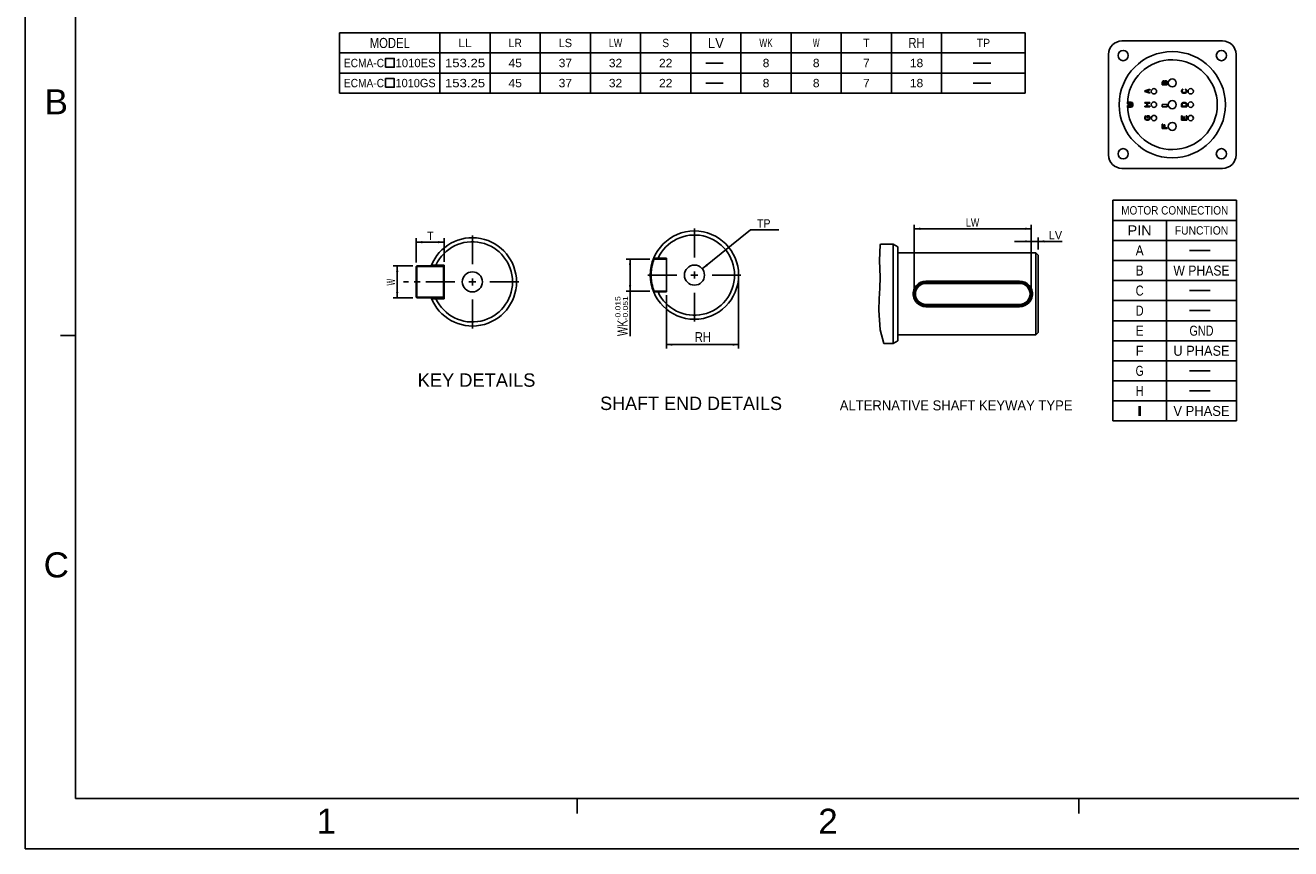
# Model space of a CAD drawing. Extents: x -75 to 555, y -102 to 343.
# Tile 1 of 24: x -75 to 303, y -102 to 144. Entities that reach past the tile are written whole.
import ezdxf
from ezdxf.enums import TextEntityAlignment as Align

# ---------------------------------------------------------------- set-up
doc = ezdxf.new("R2010")
doc.units = 0
doc.header["$LTSCALE"] = 23.1
doc.header["$MEASUREMENT"] = 0
doc.linetypes.add('CENTER', pattern=[0.6, 0.375, -0.075, 0.075, -0.075])
doc.layers.get('0').update_dxf_attribs({"linetype": 'CONTINUOUS'})
for name, color, linetype in [('8_ALL_NOTES_BALLOONS_SYMBOLS_GT', 7, 'CONTINUOUS'), ('DEFAULT_1', 7, 'CENTER'), ('DRAWING FRAME', 1, 'CONTINUOUS')]:
    doc.layers.add(name, color=color, linetype=linetype)
doc.styles.add('ARIAL', font='ARIAL.TTF')
doc.styles.add('TEXTSTYLE_0', font='txt', dxfattribs={"width": 0.8})
doc.dimstyles.new('DIMSTYLE_1', dxfattribs={"dimtxt": 3, "dimasz": 0.18, "dimexe": 0.18, "dimexo": 0.0625, "dimgap": 0.09, "dimtad": 0, "dimtih": 1, "dimtoh": 1, "dimdec": 4, "dimlfac": 0.833333, "dimzin": 0, "dimdsep": 46, "dimtxsty": 'Standard', "dimcen": 0.09, "dimadec": 0, "dimazin": 0, "dimtol": 1, "dimtp": -0.015, "dimtm": 0.051, "dimtfac": 1, "dimtdec": 4, "dimtofl": 0, "dimtmove": 0, "dimatfit": 0, "dimfxl": 0, "dimtolj": 1, "dimtzin": 0, "dimarcsym": 0})
doc.dimstyles.new('DIMSTYLE_2', dxfattribs={"dimtxt": 3, "dimasz": 0.18, "dimexe": 0.18, "dimexo": 0.0625, "dimgap": 0.09, "dimtad": 0, "dimtih": 1, "dimtoh": 1, "dimdec": 4, "dimlfac": 0.833333, "dimzin": 0, "dimdsep": 46, "dimtxsty": 'Standard', "dimcen": 0.09, "dimadec": 0, "dimazin": 0, "dimtol": 1, "dimtm": 0.2, "dimtfac": 1, "dimtdec": 4, "dimtofl": 0, "dimtmove": 0, "dimatfit": 0, "dimfxl": 0, "dimtolj": 1, "dimtzin": 0, "dimarcsym": 0})
doc.dimstyles.new('DIMSTYLE_6', dxfattribs={"dimtxt": 2.5, "dimasz": 0.18, "dimexe": 0.18, "dimexo": 0.0625, "dimgap": 0.09, "dimtad": 0, "dimtih": 1, "dimtoh": 1, "dimdec": 4, "dimlfac": 1.428571, "dimzin": 0, "dimdsep": 46, "dimtxsty": 'Standard', "dimcen": 0.09, "dimadec": 0, "dimazin": 0, "dimtp": 1e-05, "dimtm": 1e-05, "dimtfac": 1, "dimtdec": 4, "dimtofl": 0, "dimtmove": 0, "dimatfit": 0, "dimfxl": 0, "dimtolj": 1, "dimtzin": 0, "dimarcsym": 0})
doc.dimstyles.new('DIMSTYLE_7', dxfattribs={"dimtxt": 2.5, "dimasz": 0.18, "dimexe": 0.18, "dimexo": 0.0625, "dimgap": 0.09, "dimtad": 0, "dimtih": 1, "dimtoh": 1, "dimdec": 4, "dimlfac": 0.833333, "dimzin": 0, "dimdsep": 46, "dimtxsty": 'Standard', "dimcen": 0.09, "dimadec": 0, "dimazin": 0, "dimtp": 1e-05, "dimtm": 1e-05, "dimtfac": 1, "dimtdec": 4, "dimtofl": 0, "dimtmove": 0, "dimatfit": 0, "dimfxl": 0, "dimtolj": 1, "dimtzin": 0, "dimarcsym": 0})

# ---------------------------------------------------------------- blocks, each defined once
blk = doc.blocks.new('*D0')
at = {"color": 7, "linetype": 'Continuous'}
for p, q in [((111.29, 74.08), (104.12, 74.08)), ((105.32, 74.08), (105.32, 69.28)), ((105.32, 64.48), (105.32, 69.28)), ((105.32, 69.28), (105.32, 51.06)), ((111.29, 64.48), (104.12, 64.48))]:
    blk.add_line(p, q, dxfattribs=at)
for points in [[(105.67, 72.28), (105.32, 74.08), (104.97, 72.28)], [(104.97, 66.28), (105.32, 64.48), (105.67, 66.28)]]:
    blk.add_solid(points, dxfattribs=at)
at = {"color": 7, "linetype": 'Continuous', "style": 'TEXTSTYLE_0', "width": 0.8}
blk.add_text('WK', height=3, rotation=90, dxfattribs=at).set_placement((104.57, 51.06), (104.57, 55.86), align=Align.FIT)
blk = doc.blocks.new('*D1')
at = {"color": 7, "linetype": 'Continuous'}
for p, q in [((137.79, 68.28), (137.79, 47.28)), ((116.19, 63.24), (116.19, 47.28)), ((116.19, 48.48), (126.99, 48.48)), ((137.79, 48.48), (126.99, 48.48))]:
    blk.add_line(p, q, dxfattribs=at)
for points in [[(117.99, 48.83), (116.19, 48.48), (117.99, 48.13)], [(135.99, 48.13), (137.79, 48.48), (135.99, 48.83)]]:
    blk.add_solid(points, dxfattribs=at)
at = {"color": 7, "linetype": 'Continuous', "style": 'TEXTSTYLE_0', "width": 0.96}
blk.add_text('RH', height=3, dxfattribs=at).set_placement((124.7, 49.23), (129.5, 49.23), align=Align.FIT)
blk = doc.blocks.new('*D14')
at = {"color": 7, "linetype": 'Continuous'}
for p, q in [((190.3, 64.66), (190.3, 84.34)), ((225.3, 64.66), (225.3, 84.34)), ((190.3, 83.14), (207.8, 83.14)), ((225.3, 83.14), (207.8, 83.14))]:
    blk.add_line(p, q, dxfattribs=at)
for points in [[(192.1, 83.49), (190.3, 83.14), (192.1, 82.79)], [(223.5, 82.79), (225.3, 83.14), (223.5, 83.49)]]:
    blk.add_solid(points, dxfattribs=at)
at = {"color": 7, "linetype": 'Continuous', "style": 'TEXTSTYLE_0', "width": 0.8}
blk.add_text('LW', height=2.5, dxfattribs=at).set_placement((205.75, 83.77), (209.75, 83.77), align=Align.FIT)
blk = doc.blocks.new('*D15')
at = {"color": 7, "linetype": 'Continuous'}
for p, q in [((225.3, 64.66), (225.3, 80.57)), ((227.4, 76.91), (227.4, 80.57)), ((225.3, 79.37), (220.3, 79.37)), ((220.3, 79.37), (226.35, 79.37)), ((234.52, 79.37), (226.35, 79.37)), ((227.4, 79.37), (234.52, 79.37))]:
    blk.add_line(p, q, dxfattribs=at)
for points in [[(223.5, 79.02), (225.3, 79.37), (223.5, 79.72)], [(229.2, 79.72), (227.4, 79.37), (229.2, 79.02)]]:
    blk.add_solid(points, dxfattribs=at)
at = {"color": 7, "linetype": 'Continuous', "style": 'TEXTSTYLE_0', "width": 0.8}
blk.add_text('LV', height=2.5, dxfattribs=at).set_placement((230.52, 79.99), (234.52, 79.99), align=Align.FIT)
blk = doc.blocks.new('*D16')
at = {"color": 7, "linetype": 'Continuous'}
for p, q in [((126.92, 71.17), (141.32, 82.86)), ((141.32, 82.86), (141.32, 82.86)), ((141.32, 82.86), (149.82, 82.86))]:
    blk.add_line(p, q, dxfattribs=at)
blk.add_solid([(128.09, 72.57), (126.92, 71.17), (128.53, 72.03)], dxfattribs=at)
at = {"color": 7, "linetype": 'Continuous', "style": 'TEXTSTYLE_0', "width": 0.96}
blk.add_text('TP', height=2.5, dxfattribs=at).set_placement((143.32, 83.48), (147.32, 83.48), align=Align.FIT)
blk = doc.blocks.new('*D17')
at = {"color": 7, "linetype": 'Continuous'}
for p, q in [((41.38, 73.05), (41.38, 80.34)), ((49.78, 73.29), (49.78, 80.34)), ((41.38, 79.14), (45.58, 79.14)), ((49.78, 79.14), (45.58, 79.14))]:
    blk.add_line(p, q, dxfattribs=at)
for points in [[(43.18, 79.49), (41.38, 79.14), (43.18, 78.79)], [(47.98, 78.79), (49.78, 79.14), (47.98, 79.49)]]:
    blk.add_solid(points, dxfattribs=at)
at = {"color": 7, "linetype": 'Continuous', "style": 'TEXTSTYLE_0', "width": 1.2}
blk.add_text('T', height=2.5, dxfattribs=at).set_placement((44.62, 79.77), (46.62, 79.77), align=Align.FIT)
blk = doc.blocks.new('*D18')
at = {"color": 7, "linetype": 'Continuous'}
for p, q in [((40.38, 72.05), (34.51, 72.05)), ((35.71, 72.05), (35.71, 67.25)), ((35.71, 62.45), (35.71, 67.25)), ((40.38, 62.45), (34.51, 62.45))]:
    blk.add_line(p, q, dxfattribs=at)
for points in [[(36.06, 70.25), (35.71, 72.05), (35.36, 70.25)], [(35.36, 64.25), (35.71, 62.45), (36.06, 64.25)]]:
    blk.add_solid(points, dxfattribs=at)
at = {"color": 7, "linetype": 'Continuous', "style": 'TEXTSTYLE_0', "width": 0.8}
blk.add_text('W', height=2.5, rotation=90, dxfattribs=at).set_placement((35.09, 66.17), (35.09, 68.17), align=Align.FIT)

msp = doc.modelspace()

# ---------------------------------------------------------------- linework, layer by layer
at = {"color": 7, "linetype": 'Continuous'}
for p, q in [((18.487863, 141.716957), (223.487863, 141.716957)), ((18.487863, 141.716957), (18.487863, 123.716957)), ((48.487863, 141.716957), (48.487863, 123.716957)), ((63.487863, 141.716957), (63.487863, 123.716957)), ((78.487863, 141.716957), (78.487863, 123.716957)), ((93.487863, 141.716957), (93.487863, 123.716957)), ((108.487863, 141.716957), (108.487863, 123.716957)), ((123.487863, 141.716957), (123.487863, 123.716957)), ((138.487863, 141.716957), (138.487863, 123.716957)), ((153.487863, 141.716957), (153.487863, 123.716957)), ((168.487863, 141.716957), (168.487863, 123.716957)), ((183.487863, 141.716957), (183.487863, 123.716957)), ((198.487863, 141.716957), (198.487863, 123.716957)), ((223.487863, 141.716957), (223.487863, 123.716957)), ((282.512325, 139.305539), (252.412325, 139.305539)), ((18.487863, 135.716957), (223.487863, 135.716957)), ((127.967032, 132.716957), (133.175363, 132.716957)), ((207.967035, 132.716957), (213.175366, 132.716957)), ((248.412325, 135.305539), (248.412325, 105.205539)), ((286.512325, 105.205539), (286.512325, 135.305539)), ((18.487863, 129.716957), (223.487863, 129.716957)), ((127.967032, 126.71696), (133.175363, 126.71696)), ((207.967035, 126.71696), (213.175366, 126.71696)), ((259.262325, 124.405539), (260.762325, 124.905539)), ((260.762325, 124.905539), (260.762325, 124.718039)), ((264.462325, 126.955539), (264.49424, 127.122206)), ((264.462325, 126.155539), (264.462325, 126.955539)), ((265.962325, 126.155539), (264.462325, 126.155539)), ((264.49424, 127.122206), (264.589985, 127.255539)), ((264.589985, 127.255539), (264.717644, 127.355539)), ((264.685729, 127.088873), (264.653814, 126.988873)), ((264.653814, 126.988873), (264.653814, 126.355539)), ((264.653814, 126.355539), (265.100623, 126.355539)), ((264.749559, 127.155539), (264.685729, 127.088873)), ((264.717644, 127.355539), (264.813389, 127.388873)), ((264.845304, 127.188873), (264.749559, 127.155539)), ((264.813389, 127.388873), (264.941048, 127.388873)), ((264.909134, 127.188873), (264.845304, 127.188873)), ((265.004878, 127.155539), (264.909134, 127.188873)), ((264.941048, 127.388873), (265.036793, 127.355539)), ((265.068708, 127.088873), (265.004878, 127.155539)), ((265.036793, 127.355539), (265.164453, 127.255539)), ((265.100623, 126.988873), (265.068708, 127.088873)), ((265.100623, 126.355539), (265.100623, 126.988873)), ((265.164453, 127.255539), (265.196368, 127.188873)), ((265.196368, 127.188873), (265.228282, 127.255539)), ((265.228282, 127.255539), (265.355942, 127.355539)), ((265.292112, 126.988873), (265.324027, 127.088873)), ((265.292112, 126.355539), (265.292112, 126.988873)), ((265.770836, 126.355539), (265.292112, 126.355539)), ((265.324027, 127.088873), (265.387857, 127.155539)), ((265.355942, 127.355539), (265.451687, 127.388873)), ((265.387857, 127.155539), (265.483602, 127.188873)), ((265.451687, 127.388873), (265.611261, 127.388873)), ((265.483602, 127.188873), (265.579346, 127.188873)), ((265.579346, 127.188873), (265.675091, 127.155539)), ((265.611261, 127.388873), (265.707006, 127.355539)), ((265.675091, 127.155539), (265.738921, 127.088873)), ((265.707006, 127.355539), (265.834665, 127.255539)), ((265.738921, 127.088873), (265.770836, 126.988873)), ((265.770836, 126.988873), (265.770836, 126.355539)), ((265.834665, 127.255539), (265.93041, 127.122206)), ((265.93041, 127.122206), (265.962325, 126.955539)), ((265.962325, 126.955539), (265.962325, 126.155539)), ((270.35807, 124.740646), (270.485729, 124.868305)), ((270.485729, 124.868305), (270.645304, 124.90022)), ((270.645304, 124.90022), (270.645304, 124.708731)), ((271.379346, 124.708731), (271.379346, 124.90022)), ((271.379346, 124.90022), (271.538921, 124.868305)), ((271.538921, 124.868305), (271.66658, 124.740646)), ((18.487863, 123.716957), (223.487863, 123.716957)), ((259.262325, 124.155539), (259.262325, 124.405539)), ((260.762325, 123.655539), (259.262325, 124.155539)), ((259.389985, 124.280539), (260.251687, 124.561789)), ((260.251687, 123.999289), (259.389985, 124.280539)), ((260.251687, 124.561789), (260.251687, 123.999289)), ((260.762325, 124.718039), (260.379346, 124.593039)), ((260.379346, 124.593039), (260.379346, 123.968039)), ((260.379346, 123.968039), (260.762325, 123.843039)), ((260.762325, 123.843039), (260.762325, 123.655539)), ((270.262325, 124.453412), (270.29424, 124.612986)), ((270.262325, 124.166178), (270.262325, 124.453412)), ((270.29424, 124.006603), (270.262325, 124.166178)), ((270.29424, 124.612986), (270.35807, 124.740646)), ((270.35807, 123.878944), (270.29424, 124.006603)), ((270.485729, 123.751284), (270.35807, 123.878944)), ((270.485729, 124.581071), (270.453814, 124.453412)), ((270.453814, 124.453412), (270.453814, 124.166178)), ((270.453814, 124.166178), (270.485729, 124.038518)), ((270.549559, 124.676816), (270.485729, 124.581071)), ((270.485729, 124.038518), (270.549559, 123.942773)), ((270.613389, 123.687454), (270.485729, 123.751284)), ((270.645304, 124.708731), (270.549559, 124.676816)), ((270.549559, 123.942773), (270.645304, 123.878944)), ((270.772963, 123.655539), (270.613389, 123.687454)), ((270.645304, 123.878944), (270.772963, 123.847029)), ((270.772963, 123.847029), (271.251687, 123.847029)), ((271.251687, 123.655539), (270.772963, 123.655539)), ((271.251687, 123.847029), (271.379346, 123.878944)), ((271.411261, 123.687454), (271.251687, 123.655539)), ((271.475091, 124.676816), (271.379346, 124.708731)), ((271.379346, 123.878944), (271.475091, 123.942773)), ((271.538921, 123.751284), (271.411261, 123.687454)), ((271.538921, 124.581071), (271.475091, 124.676816)), ((271.475091, 123.942773), (271.538921, 124.038518)), ((271.570836, 124.453412), (271.538921, 124.581071)), ((271.538921, 124.038518), (271.570836, 124.166178)), ((271.66658, 123.878944), (271.538921, 123.751284)), ((271.570836, 124.166178), (271.570836, 124.453412)), ((271.66658, 124.740646), (271.73041, 124.612986)), ((271.73041, 124.006603), (271.66658, 123.878944)), ((271.73041, 124.612986), (271.762325, 124.453412)), ((271.762325, 124.166178), (271.73041, 124.006603)), ((271.762325, 124.453412), (271.762325, 124.166178)), ((255.687325, 120.505539), (254.02465, 120.505539)), ((254.02465, 120.005539), (255.687325, 120.005539)), ((255.187325, 121.005539), (254.043268, 121.005539)), ((254.043268, 119.505539), (255.187325, 119.505539)), ((255.187325, 119.505539), (255.187325, 121.005539)), ((255.687325, 120.005539), (255.687325, 120.505539)), ((259.262325, 120.718039), (259.262325, 120.905539)), ((259.262325, 120.905539), (260.762325, 120.905539)), ((259.868708, 120.718039), (259.262325, 120.718039)), ((259.262325, 119.655539), (259.262325, 119.843039)), ((259.262325, 119.843039), (259.868708, 119.843039)), ((260.762325, 119.655539), (259.262325, 119.655539)), ((259.868708, 119.843039), (259.868708, 120.718039)), ((260.060197, 120.718039), (260.060197, 119.843039)), ((260.762325, 120.718039), (260.060197, 120.718039)), ((260.060197, 119.843039), (260.762325, 119.843039)), ((260.762325, 120.905539), (260.762325, 120.718039)), ((260.762325, 119.843039), (260.762325, 119.655539)), ((264.462325, 119.655539), (264.462325, 120.298397)), ((264.462325, 120.298397), (265.962325, 120.298397)), ((265.962325, 119.655539), (264.462325, 119.655539)), ((265.962325, 120.298397), (265.962325, 119.655539)), ((270.262325, 120.405539), (270.29424, 120.561789)), ((270.262325, 119.655539), (270.262325, 120.405539)), ((271.762325, 119.655539), (270.262325, 119.655539)), ((270.29424, 120.561789), (270.35807, 120.686789)), ((270.35807, 120.686789), (270.485729, 120.811789)), ((270.453814, 120.405539), (270.485729, 120.530539)), ((270.453814, 119.843039), (270.453814, 120.405539)), ((271.570836, 119.843039), (270.453814, 119.843039)), ((270.485729, 120.811789), (270.613389, 120.874289)), ((270.485729, 120.530539), (270.549559, 120.624289)), ((270.549559, 120.624289), (270.645304, 120.686789)), ((270.613389, 120.874289), (270.772963, 120.905539)), ((270.645304, 120.686789), (270.772963, 120.718039)), ((270.772963, 120.905539), (271.251687, 120.905539)), ((270.772963, 120.718039), (271.251687, 120.718039)), ((271.251687, 120.905539), (271.411261, 120.874289)), ((271.251687, 120.718039), (271.379346, 120.686789)), ((271.379346, 120.686789), (271.475091, 120.624289)), ((271.411261, 120.874289), (271.538921, 120.811789)), ((271.475091, 120.624289), (271.538921, 120.530539)), ((271.538921, 120.811789), (271.66658, 120.686789)), ((271.538921, 120.530539), (271.570836, 120.405539)), ((271.570836, 120.405539), (271.570836, 119.843039)), ((271.66658, 120.686789), (271.73041, 120.561789)), ((271.73041, 120.561789), (271.762325, 120.405539)), ((271.762325, 120.405539), (271.762325, 119.655539)), ((259.262325, 116.453412), (259.29424, 116.612986)), ((259.262325, 116.166178), (259.262325, 116.453412)), ((259.29424, 116.006603), (259.262325, 116.166178)), ((259.29424, 116.612986), (259.35807, 116.740646)), ((259.35807, 115.878944), (259.29424, 116.006603)), ((259.35807, 116.740646), (259.485729, 116.868305)), ((259.485729, 115.751284), (259.35807, 115.878944)), ((259.485729, 116.581071), (259.453814, 116.453412)), ((259.453814, 116.453412), (259.453814, 116.166178)), ((259.453814, 116.166178), (259.485729, 116.038518)), ((259.485729, 116.868305), (259.645304, 116.90022)), ((259.549559, 116.676816), (259.485729, 116.581071)), ((259.485729, 116.038518), (259.549559, 115.942773)), ((259.613389, 115.687454), (259.485729, 115.751284)), ((259.645304, 116.708731), (259.549559, 116.676816)), ((259.549559, 115.942773), (259.645304, 115.878944)), ((259.772963, 115.655539), (259.613389, 115.687454)), ((259.645304, 116.90022), (259.645304, 116.708731)), ((259.645304, 115.878944), (259.772963, 115.847029)), ((259.772963, 115.847029), (260.251687, 115.847029)), ((260.251687, 115.655539), (259.772963, 115.655539)), ((259.932538, 116.421497), (259.932538, 116.90022)), ((259.932538, 116.90022), (260.411261, 116.90022)), ((260.124027, 116.421497), (259.932538, 116.421497)), ((260.124027, 116.708731), (260.124027, 116.421497)), ((260.379346, 116.708731), (260.124027, 116.708731)), ((260.251687, 115.847029), (260.379346, 115.878944)), ((260.411261, 115.687454), (260.251687, 115.655539)), ((260.475091, 116.676816), (260.379346, 116.708731)), ((260.379346, 115.878944), (260.475091, 115.942773)), ((260.411261, 116.90022), (260.538921, 116.868305)), ((260.538921, 115.751284), (260.411261, 115.687454)), ((260.538921, 116.581071), (260.475091, 116.676816)), ((260.475091, 115.942773), (260.538921, 116.038518)), ((260.538921, 116.868305), (260.66658, 116.740646)), ((260.570836, 116.453412), (260.538921, 116.581071)), ((260.538921, 116.038518), (260.570836, 116.166178)), ((260.66658, 115.878944), (260.538921, 115.751284)), ((260.570836, 116.166178), (260.570836, 116.453412)), ((260.66658, 116.740646), (260.73041, 116.612986)), ((260.73041, 116.006603), (260.66658, 115.878944)), ((260.73041, 116.612986), (260.762325, 116.453412)), ((260.762325, 116.166178), (260.73041, 116.006603)), ((260.762325, 116.453412), (260.762325, 116.166178)), ((264.462325, 114.382812), (264.653814, 114.382812)), ((264.462325, 113.155539), (264.462325, 114.382812)), ((264.653814, 114.382812), (264.653814, 113.360085)), ((265.068708, 114.246449), (265.260197, 114.246449)), ((265.068708, 113.360085), (265.068708, 114.246449)), ((265.260197, 114.246449), (265.260197, 113.360085)), ((270.262325, 116.882812), (270.453814, 116.882812)), ((270.262325, 115.655539), (270.262325, 116.882812)), ((271.762325, 115.655539), (270.262325, 115.655539)), ((270.453814, 116.882812), (270.453814, 115.860085)), ((270.453814, 115.860085), (270.868708, 115.860085)), ((270.868708, 116.746449), (271.060197, 116.746449)), ((270.868708, 115.860085), (270.868708, 116.746449)), ((271.060197, 116.746449), (271.060197, 115.860085)), ((271.060197, 115.860085), (271.570836, 115.860085)), ((271.570836, 116.882812), (271.762325, 116.882812)), ((271.570836, 115.860085), (271.570836, 116.882812)), ((271.762325, 116.882812), (271.762325, 115.655539)), ((265.962325, 113.155539), (264.462325, 113.155539)), ((264.653814, 113.360085), (265.068708, 113.360085)), ((265.260197, 113.360085), (265.962325, 113.360085)), ((265.962325, 113.360085), (265.962325, 113.155539)), ((252.412325, 101.205539), (282.512325, 101.205539)), ((249.693035, 91.652112), (286.693035, 91.652112)), ((249.693035, 91.652112), (249.693035, 25.652112)), ((286.693035, 91.652112), (286.693035, 25.652112)), ((249.693035, 85.652112), (286.693035, 85.652112)), ((265.693035, 85.652112), (265.693035, 25.652112)), ((249.693035, 79.652112), (286.693035, 79.652112)), ((179.92157, 73.656021), (180.121629, 78.342941)), ((180.121629, 78.342941), (180.205958, 78.530058)), ((184.00156, 78.530058), (180.205959, 78.530058)), ((184.001554, 48.780057), (184.001554, 78.530055)), ((185.401558, 77.721765), (184.001554, 78.530055)), ((185.401558, 49.588347), (185.401558, 77.721765)), ((226.701562, 75.905055), (185.401558, 75.905055)), ((226.701562, 51.405057), (226.701562, 75.905055)), ((227.401545, 75.205059), (226.701562, 75.905055)), ((272.568029, 76.652109), (278.818041, 76.652109)), ((41.376882, 71.814581), (41.616882, 72.054581)), ((41.496882, 71.934581), (41.616882, 71.814581)), ((41.616882, 72.054581), (49.776882, 72.054581)), ((46.118199, 72.054581), (45.969507, 72.276533)), ((47.286944, 72.294581), (47.269719, 72.054581)), ((47.286944, 72.294581), (49.776882, 72.294581)), ((49.776882, 71.814581), (49.536882, 72.054581)), ((49.536882, 71.814581), (49.656882, 71.934581)), ((49.776882, 62.214581), (49.776882, 72.294581)), ((112.526809, 74.07585), (112.378118, 74.297803)), ((112.526809, 74.07585), (116.185492, 74.07585)), ((113.695555, 74.31585), (113.67833, 74.07585)), ((113.695555, 74.31585), (116.185492, 74.31585)), ((116.185492, 64.23585), (116.185492, 74.31585)), ((180.07924, 68.697001), (179.92157, 73.656021)), ((227.401545, 52.105059), (227.401545, 75.205059)), ((249.693035, 73.652112), (286.693035, 73.652112)), ((41.376882, 71.814581), (41.376882, 62.694581)), ((41.616882, 71.814581), (41.616882, 62.694581)), ((41.616882, 71.814581), (49.536882, 71.814581)), ((49.536882, 71.814581), (49.536882, 62.694581)), ((58.176882, 68.304581), (58.176882, 66.204581)), ((125.635492, 69.27585), (123.535492, 69.27585)), ((124.585492, 70.32585), (124.585492, 68.22585)), ((180.000221, 65.339442), (180.07924, 68.697001)), ((59.226882, 67.254581), (57.126882, 67.254581)), ((112.526809, 64.47585), (112.378118, 64.253898)), ((112.526809, 64.47585), (116.185492, 64.47585)), ((113.69555, 64.23585), (113.67833, 64.47585)), ((179.814851, 62.177879), (180.000221, 65.339442)), ((193.801558, 66.805059), (193.801558, 67.487488)), ((221.801554, 67.487488), (193.801558, 67.487488)), ((221.801554, 67.155057), (193.801558, 67.155057)), ((221.801554, 66.805059), (193.801558, 66.805059)), ((221.801554, 66.805059), (221.801554, 67.487488)), ((249.693035, 67.652112), (286.693035, 67.652112)), ((272.568029, 64.65211), (278.818041, 64.65211)), ((41.616882, 62.454581), (41.376882, 62.694581)), ((41.496882, 62.574581), (41.616882, 62.694581)), ((41.616882, 62.694581), (49.536882, 62.694581)), ((41.616882, 62.454581), (49.776882, 62.454581)), ((46.118199, 62.454581), (45.969507, 62.232628)), ((47.286939, 62.214581), (47.269719, 62.454581)), ((47.286939, 62.214581), (49.776882, 62.214581)), ((49.656882, 62.574581), (49.536882, 62.694581)), ((49.536882, 62.454581), (49.776882, 62.694581)), ((113.69555, 64.23585), (116.185492, 64.23585)), ((179.713611, 58.825002), (179.814851, 62.177879)), ((249.693035, 61.652112), (286.693035, 61.652112)), ((180.117448, 52.865464), (179.713611, 58.825002)), ((193.801558, 60.505059), (193.801558, 59.822629)), ((193.801558, 60.505059), (221.801554, 60.505059)), ((221.801554, 60.155055), (193.801558, 60.155055)), ((221.801554, 59.822629), (193.801558, 59.822629)), ((221.801554, 59.822629), (221.801554, 60.505059)), ((272.568029, 58.652114), (278.818041, 58.652114)), ((249.693035, 55.652112), (286.693035, 55.652112)), ((181.199329, 48.780058), (180.117448, 52.865464)), ((185.401558, 49.588347), (184.001554, 48.780057)), ((226.701562, 51.405057), (185.401558, 51.405057)), ((227.401545, 52.105059), (226.701562, 51.405057)), ((249.693035, 49.652112), (286.693035, 49.652112)), ((184.00156, 48.780058), (181.199329, 48.780058)), ((249.693035, 43.652112), (286.693035, 43.652112)), ((272.568029, 40.652112), (278.818041, 40.652112)), ((249.693035, 37.652112), (286.693035, 37.652112)), ((272.568029, 34.652109), (278.818041, 34.652109)), ((249.693035, 31.652112), (286.693035, 31.652112)), ((249.693035, 25.652112), (286.693035, 25.652112))]:
    msp.add_line(p, q, dxfattribs=at)
for points in [[(32.220746, 131.466954), (34.824911, 131.466954), (34.824911, 134.071126), (32.220746, 134.071126), (32.220746, 131.466954)], [(32.220746, 125.466958), (34.824911, 125.466958), (34.824911, 128.07113), (32.220746, 128.07113), (32.220746, 125.466958)], [(193.801558, 67.487488), (193.006022, 67.405617), (192.23671, 67.159633), (191.534522, 66.758109), (190.934784, 66.220356), (190.462258, 65.569668), (190.137658, 64.837527), (189.972557, 64.056801), (189.972109, 63.257592), (190.137312, 62.473668), (190.462271, 61.740424), (190.934399, 61.090179), (191.533266, 60.552906), (192.234556, 60.151427), (193.003881, 59.904949), (193.801558, 59.822629)], [(221.801554, 67.487488), (222.599231, 67.405169), (223.36853, 67.158697), (224.069795, 66.757244), (224.668649, 66.219997), (225.140815, 65.56972), (225.46589, 64.836187), (225.631106, 64.051584), (225.630465, 63.25235), (225.465352, 62.472264), (225.140815, 61.740392), (224.668315, 61.089749), (224.06859, 60.551996), (223.366377, 60.150472), (222.597078, 59.904494), (221.801554, 59.822629)]]:
    msp.add_lwpolyline(points, dxfattribs=at)
for centre, radius in [((252.782325, 134.935539), 1.525), ((282.142325, 134.935539), 1.525), ((267.462325, 120.255539), 15.875), ((261.962325, 124.255539), 0.8), ((267.462325, 126.755539), 1.2), ((272.962325, 124.255539), 0.8), ((267.462325, 120.255539), 1.2), ((261.962325, 120.255539), 0.8), ((272.962325, 120.255539), 0.8), ((261.962325, 116.255539), 0.8), ((267.462325, 113.755539), 1.2), ((272.962325, 116.255539), 0.8), ((252.782325, 105.575539), 1.525), ((282.142325, 105.575539), 1.525), ((124.585492, 69.27585), 13.2), ((124.585492, 69.27585), 3), ((58.176882, 67.254581), 3)]:
    msp.add_circle(centre, radius, dxfattribs=at)
for centre, radius, start, end in [((252.412325, 135.305539), 4, 90, 180), ((282.512325, 135.305539), 4, 0, 90), ((267.462325, 120.255539), 13.44, 181.06583118, 178.93416882), ((255.187325, 120.505539), 0.5, 0, 90), ((255.187325, 120.005539), 0.5, 270, 360), ((252.412325, 105.205539), 4, 180, 270), ((282.512325, 105.205539), 4, 270, 360), ((58.176882, 67.254581), 13.2, 201.39710419, 158.60288631), ((124.585492, 69.27585), 12, 204.83732148, 155.16267297), ((58.176882, 67.254581), 12, 204.83732148, 155.16267297), ((193.801558, 63.655058), 3.5, 90, 270), ((193.801558, 63.655058), 3.15, 90, 270), ((221.801558, 63.655058), 3.5, 270, 90), ((221.801558, 63.655058), 3.15, 270, 90)]:
    msp.add_arc(centre, radius, start, end, dxfattribs=at)
for points in [[(45.973282, 72.2857), (46.121846, 72.285509), (46.416573, 72.285114), (46.852679, 72.284481), (47.139427, 72.284033), (47.281609, 72.2838)], [(112.526809, 74.07585), (112.525514, 74.071254), (112.520418, 74.057698), (112.511689, 74.035177), (112.499493, 74.003684), (112.465369, 73.913753), (112.41938, 73.787851), (112.362862, 73.625924), (112.297149, 73.427917), (112.185088, 73.065319), (112.064818, 72.634318), (111.837548, 71.618707), (111.681651, 70.476979), (111.625492, 69.275837), (111.681656, 68.074685), (111.837557, 66.932946), (112.064829, 65.917337), (112.1851, 65.486342), (112.297159, 65.123752), (112.36287, 64.925752), (112.419386, 64.763832), (112.465373, 64.637937), (112.499495, 64.548011), (112.51169, 64.51652), (112.520419, 64.494001), (112.525514, 64.480447), (112.526809, 64.47585)], [(112.381893, 74.30697), (112.530457, 74.306779), (112.825183, 74.306383), (113.26129, 74.305751), (113.548037, 74.305302), (113.69022, 74.305069)], [(47.281609, 62.225362), (47.139502, 62.225129), (46.852848, 62.22468), (46.416743, 62.224048), (46.121922, 62.223652), (45.973282, 62.223461)], [(113.69022, 64.246631), (113.548112, 64.246398), (113.261459, 64.24595), (112.825353, 64.245318), (112.530533, 64.244922), (112.381893, 64.244731)]]:
    msp.add_spline(points, degree=3, dxfattribs=at)
at = {"layer": 'DEFAULT_1', "color": 7, "linetype": 'CENTER'}
for p, q in [((124.585492, 74.52585), (124.585492, 83.47585)), ((58.176882, 72.504581), (58.176882, 81.454581)), ((119.335492, 69.27585), (110.385492, 69.27585)), ((129.835492, 69.27585), (138.785492, 69.27585)), ((52.926882, 67.254581), (37.53884, 67.254581)), ((63.426882, 67.254581), (72.376882, 67.254581)), ((58.176882, 62.004581), (58.176882, 53.054581)), ((124.585492, 64.02585), (124.585492, 55.07585))]:
    msp.add_line(p, q, dxfattribs=at)
at = {"layer": 'DRAWING FRAME', "color": 4}
for p, q in [((-75.4956, 343.222549), (-75.4956, -102.277451)), ((-75.4956, -102.277451), (554.5044, -102.277451))]:
    msp.add_line(p, q, dxfattribs=at)
at = {"layer": 'DRAWING FRAME', "color": 3}
for p, q in [((-60.4956, 328.222549), (-60.4956, -87.277451)), ((-60.4956, 51.222549), (-64.9956, 51.222549)), ((539.5044, -87.277451), (-60.4956, -87.277451)), ((89.5044, -87.277451), (89.5044, -91.777451)), ((239.5044, -87.277451), (239.5044, -91.777451))]:
    msp.add_line(p, q, dxfattribs=at)

# ---------------------------------------------------------------- texts
at = {"color": 7, "linetype": 'Continuous', "style": 'TEXTSTYLE_0'}
for s, height, width, p, p2 in [('MODEL', 3, 0.857143, (27.487863, 137.216957), (39.487863, 137.216957)), ('LS', 2.5, 0.96, (83.987863, 137.466957), (87.987863, 137.466957)), ('S', 2.5, 1.2, (114.987863, 137.466957), (116.987863, 137.466957)), ('LV', 3, 0.8, (128.587863, 137.216957), (133.387863, 137.216957)), ('RH', 3, 0.96, (188.587863, 137.216957), (193.387863, 137.216957)), ('LL', 2.5, 0.96, (53.987863, 137.466957), (57.987863, 137.466957)), ('LR', 2.5, 0.96, (68.987863, 137.466957), (72.987863, 137.466957)), ('LW', 2.5, 0.8, (98.987863, 137.466957), (102.987863, 137.466957)), ('WK', 2.5, 0.8, (143.987863, 137.466957), (147.987863, 137.466957)), ('W', 2.5, 0.8, (159.987863, 137.466957), (161.987863, 137.466957)), ('T', 2.5, 1.2, (174.987863, 137.466957), (176.987863, 137.466957)), ('TP', 2.5, 0.96, (208.987863, 137.466957), (212.987863, 137.466957)), ('ECMA-C', 2.5, 0.847059, (19.769113, 131.466957), (31.769113, 131.466957)), ('1010ES', 2.5, 1.028571, (35.206613, 131.466957), (47.206613, 131.466957)), ('153.25', 2.5, 1.028571, (49.987863, 131.466957), (61.987863, 131.466957)), ('45', 2.5, 0.96, (68.987863, 131.466957), (72.987863, 131.466957)), ('37', 2.5, 0.96, (83.987863, 131.466957), (87.987863, 131.466957)), ('32', 2.5, 0.96, (98.987863, 131.466957), (102.987863, 131.466957)), ('22', 2.5, 0.96, (113.987863, 131.466957), (117.987863, 131.466957)), ('8', 2.5, 1.2, (144.987863, 131.466957), (146.987863, 131.466957)), ('8', 2.5, 1.2, (159.987863, 131.466957), (161.987863, 131.466957)), ('7', 2.5, 1.2, (174.987863, 131.466957), (176.987863, 131.466957)), ('18', 2.5, 1.2, (188.987863, 131.466957), (192.987863, 131.466957)), ('ECMA-C', 2.5, 0.847059, (19.769113, 125.466957), (31.769113, 125.466957)), ('1010GS', 2.5, 1.028571, (35.206613, 125.466957), (47.206613, 125.466957)), ('153.25', 2.5, 1.028571, (49.987863, 125.466957), (61.987863, 125.466957)), ('45', 2.5, 0.96, (68.987863, 125.466957), (72.987863, 125.466957)), ('37', 2.5, 0.96, (83.987863, 125.466957), (87.987863, 125.466957)), ('32', 2.5, 0.96, (98.987863, 125.466957), (102.987863, 125.466957)), ('22', 2.5, 0.96, (113.987863, 125.466957), (117.987863, 125.466957)), ('8', 2.5, 1.2, (144.987863, 125.466957), (146.987863, 125.466957)), ('8', 2.5, 1.2, (159.987863, 125.466957), (161.987863, 125.466957)), ('7', 2.5, 1.2, (174.987863, 125.466957), (176.987863, 125.466957)), ('18', 2.5, 1.2, (188.987863, 125.466957), (192.987863, 125.466957)), ('MOTOR CONNECTION', 2.5, 0.834783, (252.193035, 87.402112), (284.193035, 87.402112)), ('PIN', 3, 1.028571, (254.093035, 81.152112), (261.293035, 81.152112)), ('FUNCTION', 2.5, 0.872727, (268.193035, 81.402112), (284.193035, 81.402112)), ('A', 3, 1.2, (256.493035, 75.152112), (258.893035, 75.152112)), ('B', 3, 1.2, (256.493035, 69.152112), (258.893035, 69.152112)), ('W PHASE', 3, 0.8, (267.793035, 69.152112), (284.593035, 69.152112)), ('C', 3, 1.2, (256.493035, 63.152112), (258.893035, 63.152112)), ('D', 3, 1.2, (256.493035, 57.152112), (258.893035, 57.152112)), ('E', 3, 1.2, (256.493035, 51.152112), (258.893035, 51.152112)), ('GND', 3, 0.9, (272.593035, 51.152112), (279.793035, 51.152112)), ('F', 3, 1.2, (256.493035, 45.152112), (258.893035, 45.152112)), ('U PHASE', 3, 0.84, (267.793035, 45.152112), (284.593035, 45.152112)), ('G', 3, 1.2, (256.493035, 39.152112), (258.893035, 39.152112)), ('H', 3, 1.2, (256.493035, 33.152112), (258.893035, 33.152112)), ('I', 3, 2.4, (256.493035, 27.152112), (258.893035, 27.152112)), ('V PHASE', 3, 0.8, (267.793035, 27.152112), (284.593035, 27.152112))]:
    msp.add_text(s, height=height, dxfattribs=dict(at, width=width)).set_placement(p, p2, align=Align.FIT)
at = {"layer": '8_ALL_NOTES_BALLOONS_SYMBOLS_GT', "color": 7, "linetype": 'Continuous', "style": 'TEXTSTYLE_0', "width": 1.107692}
for s, p, p2 in [('-0.015', (102.440183, 55.751637), (102.440183, 62.951637)), ('-0.051', (104.690183, 55.751637), (104.690183, 62.951637))]:
    msp.add_text(s, height=1.5, rotation=90, dxfattribs=at).set_placement(p, p2, align=Align.FIT)
at = {"layer": '8_ALL_NOTES_BALLOONS_SYMBOLS_GT', "color": 7, "linetype": 'Continuous', "style": 'TEXTSTYLE_0'}
for s, height, width, p, p2 in [('KEY DETAILS', 4, 0.851613, (41.822916, 35.887612), (77.022916, 35.887612)), ('SHAFT END DETAILS', 4, 0.832653, (96.373046, 28.927471), (150.773046, 28.927471)), ('ALTERNATIVE SHAFT KEYWAY TYPE', 3, 0.8, (168.032011, 28.815001), (237.632011, 28.815001))]:
    msp.add_text(s, height=height, dxfattribs=dict(at, width=width)).set_placement(p, p2, align=Align.FIT)
at = {"layer": 'DRAWING FRAME', "color": 1, "style": 'ARIAL'}
for s, p in [('B', (-66.233034, 121.115563)), ('C', (-66.233034, -17.384437)), ('1', (14.513376, -94.020507)), ('2', (164.513376, -94.020507))]:
    msp.add_text(s, height=7.5, dxfattribs=at).set_placement(p, align=Align.MIDDLE)

# ---------------------------------------------------------------- dimensions: what is measured, and where the dimension line sits
at = {"color": 7, "linetype": 'Continuous'}
dim = msp.add_diameter_dim_2p(p1=(126.915203, 71.165943), p2=(122.255782, 67.385758), dimstyle='DIMSTYLE_7', dxfattribs=at)
dim.commit()
dim.dimension.update_dxf_attribs({"geometry": '*D16', "text_midpoint": (145.324267, 84.731007)})
for base, p1, p2, dimstyle, picture, middle in [((225.301558, 83.142541), (190.301558, 64.655058), (225.301558, 64.655058), 'DIMSTYLE_6', '*D14', (207.754047, 85.017541)), ((227.401558, 79.369186), (225.301558, 64.655058), (227.401558, 76.905058), 'DIMSTYLE_6', '*D15', (232.515018, 81.244186)), ((137.785492, 48.482394), (116.185492, 63.23585), (137.785492, 68.27585), 'DIMSTYLE_2', '*D1', (127.102487, 50.732394))]:
    dim = msp.add_linear_dim(base=base, p1=p1, p2=p2, dimstyle=dimstyle, dxfattribs=at)
    dim.commit()
    dim.dimension.update_dxf_attribs({"geometry": picture, "text_midpoint": middle})
for base, p1, p2, angle, dimstyle, picture, middle in [((41.376882, 79.141808), (49.776882, 73.294581), (41.376882, 73.054581), 180, 'DIMSTYLE_7', '*D17', (45.619215, 81.016808)), ((35.714193, 62.454581), (40.376882, 72.054581), (40.376882, 62.454581), 270, 'DIMSTYLE_7', '*D18', (33.839193, 67.17027)), ((105.321322, 64.47585), (111.289151, 74.07585), (111.289151, 64.47585), 270, 'DIMSTYLE_1', '*D0', (103.071322, 53.461384))]:
    dim = msp.add_linear_dim(base=base, p1=p1, p2=p2, angle=angle, dimstyle=dimstyle, dxfattribs=at)
    dim.commit()
    dim.dimension.update_dxf_attribs({"geometry": picture, "text_midpoint": middle})

doc.saveas('drawing.dxf')
